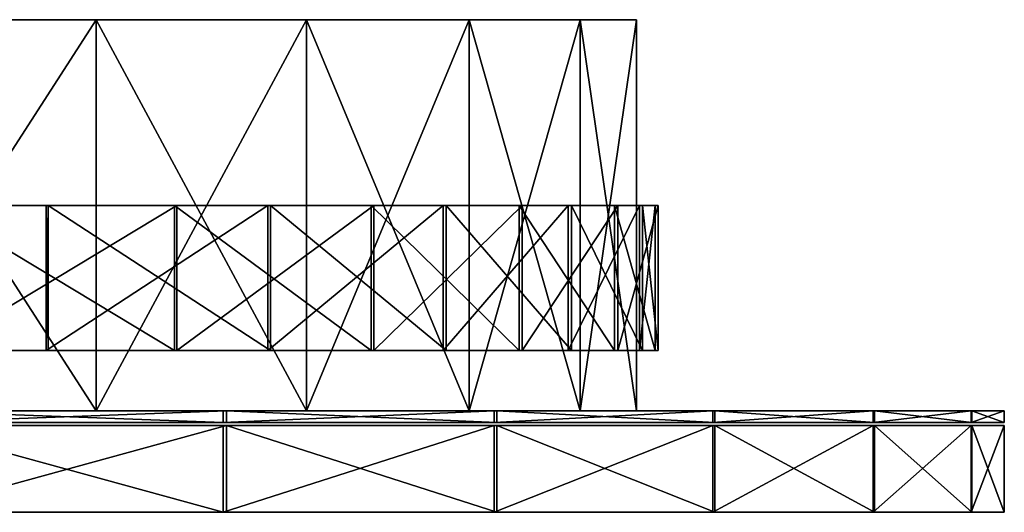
# Model space of a CAD drawing. Header units: millimetres. Extents: x 0 to 349, y 0 to 34.
# Tile 4 of 4: x 282 to 349, y 0 to 34. Entities that reach past the tile are written whole.
import ezdxf

# ---------------------------------------------------------------- set-up
doc = ezdxf.new("R2010")
doc.units = ezdxf.units.MM
doc.header["$LTSCALE"] = 25.4
doc.layers.get('0').update_dxf_attribs({"true_color": 0xff5454})

# ---------------------------------------------------------------- blocks, each defined once
blk = doc.blocks.new('RING-LED-L-WOOD-10282.STL')
at = {"color": 250, "true_color": 0x262626}
mesh = blk.add_polyface(dxfattribs=at)
corners = [(-23.563, -0.2, -149.006), (24.554, -0.2, -147.067), (0.574, -0.2, -149.978), (-47.23, -0.2, -144.174), (47.756, -0.2, -140.346), (-69.817, -0.2, -135.608), (69.58, -0.2, -129.99), (-90.736, -0.2, -123.53), (89.46, -0.2, -116.268), (-109.448, -0.2, -108.252), (106.882, -0.2, -99.535), (-125.466, -0.2, -90.171), (121.393, -0.2, -80.223), (-138.377, -0.2, -69.755), (132.619, -0.2, -58.834), (-147.845, -0.2, -47.532), (140.268, -0.2, -35.921), (-153.626, -0.2, -24.078), (144.143, -0.2, -12.078), (-155.57, -0.2), (144.143, -0.2, 12.078), (-153.626, -0.2, 24.078), (140.268, -0.2, 35.921), (-147.845, -0.2, 47.532), (132.619, -0.2, 58.834), (-138.377, -0.2, 69.755), (121.393, -0.2, 80.223), (-125.466, -0.2, 90.171), (106.882, -0.2, 99.535), (-109.448, -0.2, 108.252), (89.46, -0.2, 116.268), (-90.736, -0.2, 123.53), (69.58, -0.2, 129.99), (-69.817, -0.2, 135.608), (47.756, -0.2, 140.346), (-47.23, -0.2, 144.174), (24.554, -0.2, 147.067), (-23.563, -0.2, 149.006), (0.574, -0.2, 149.978)]
mesh.append_faces([[corners[k] for k in face] for face in [(0, 1, 2), (36, 37, 38)]], dxfattribs={"vtx0": -1, "color": 250})
mesh.append_faces([[corners[k] for k in face] for face in [(1, 3, 4), (4, 5, 6), (6, 7, 8), (8, 9, 10), (10, 11, 12), (12, 13, 14), (14, 15, 16), (16, 17, 18), (18, 19, 20), (20, 21, 22), (22, 23, 24), (24, 25, 26), (26, 27, 28), (28, 29, 30), (30, 31, 32), (32, 33, 34), (34, 35, 36)]], dxfattribs={"vtx0": -1, "vtx1": -1, "color": 250})
mesh.append_faces([[corners[k] for k in face] for face in [(1, 0, 3), (4, 3, 5), (6, 5, 7), (8, 7, 9), (10, 9, 11), (12, 11, 13), (14, 13, 15), (16, 15, 17), (18, 17, 19), (20, 19, 21), (22, 21, 23), (24, 23, 25), (26, 25, 27), (28, 27, 29), (30, 29, 31), (32, 31, 33), (34, 33, 35), (36, 35, 37)]], dxfattribs={"vtx0": -1, "vtx2": -1, "color": 250})
mesh = blk.add_polyface(dxfattribs=at)
corners = [(106.882, -0.2, -99.535), (89.46, -27.2, -116.268), (89.46, -0.2, -116.268), (106.882, -27.2, -99.535)]
mesh.append_faces([[corners[k] for k in face] for face in [(0, 1, 2), (1, 0, 3)]], dxfattribs={"vtx0": -1, "color": 250})
mesh = blk.add_polyface(dxfattribs=at)
corners = [(106.882, -27.2, 99.535), (89.46, -0.2, 116.268), (89.46, -27.2, 116.268), (106.882, -0.2, 99.535)]
mesh.append_faces([[corners[k] for k in face] for face in [(0, 1, 2), (1, 0, 3)]], dxfattribs={"vtx0": -1, "color": 250})
mesh = blk.add_polyface(dxfattribs=at)
corners = [(106.882, -0.2, -99.535), (121.393, -27.2, -80.223), (106.882, -27.2, -99.535), (121.393, -0.2, -80.223)]
mesh.append_faces([[corners[k] for k in face] for face in [(0, 1, 2), (1, 0, 3)]], dxfattribs={"vtx0": -1, "color": 250})
mesh = blk.add_polyface(dxfattribs=at)
corners = [(121.393, -0.2, 80.223), (106.882, -27.2, 99.535), (121.393, -27.2, 80.223), (106.882, -0.2, 99.535)]
mesh.append_faces([[corners[k] for k in face] for face in [(0, 1, 2), (1, 0, 3)]], dxfattribs={"vtx0": -1, "color": 250})
mesh = blk.add_polyface(dxfattribs=at)
corners = [(121.393, -0.2, -80.223), (132.619, -27.2, -58.834), (121.393, -27.2, -80.223), (132.619, -0.2, -58.834)]
mesh.append_faces([[corners[k] for k in face] for face in [(0, 1, 2), (1, 0, 3)]], dxfattribs={"vtx0": -1, "color": 250})
mesh = blk.add_polyface(dxfattribs=at)
corners = [(132.619, -0.2, 58.834), (121.393, -27.2, 80.223), (132.619, -27.2, 58.834), (121.393, -0.2, 80.223)]
mesh.append_faces([[corners[k] for k in face] for face in [(0, 1, 2), (1, 0, 3)]], dxfattribs={"vtx0": -1, "color": 250})
mesh = blk.add_polyface(dxfattribs=at)
corners = [(132.619, -0.2, -58.834), (140.268, -27.2, -35.921), (132.619, -27.2, -58.834), (140.268, -0.2, -35.921)]
mesh.append_faces([[corners[k] for k in face] for face in [(0, 1, 2), (1, 0, 3)]], dxfattribs={"vtx0": -1, "color": 250})
mesh = blk.add_polyface(dxfattribs=at)
corners = [(140.268, -0.2, 35.921), (132.619, -27.2, 58.834), (140.268, -27.2, 35.921), (132.619, -0.2, 58.834)]
mesh.append_faces([[corners[k] for k in face] for face in [(0, 1, 2), (1, 0, 3)]], dxfattribs={"vtx0": -1, "color": 250})
mesh = blk.add_polyface(dxfattribs=at)
corners = [(140.268, -0.2, -35.921), (144.143, -27.2, -12.078), (140.268, -27.2, -35.921), (144.143, -0.2, -12.078)]
mesh.append_faces([[corners[k] for k in face] for face in [(0, 1, 2), (1, 0, 3)]], dxfattribs={"vtx0": -1, "color": 250})
mesh = blk.add_polyface(dxfattribs=at)
corners = [(144.143, -0.2, 12.078), (140.268, -27.2, 35.921), (144.143, -27.2, 12.078), (140.268, -0.2, 35.921)]
mesh.append_faces([[corners[k] for k in face] for face in [(0, 1, 2), (1, 0, 3)]], dxfattribs={"vtx0": -1, "color": 250})
mesh = blk.add_polyface(dxfattribs=at)
corners = [(144.143, -0.2, -12.078), (144.143, -27.2, 12.078), (144.143, -27.2, -12.078), (144.143, -0.2, 12.078)]
mesh.append_faces([[corners[k] for k in face] for face in [(0, 1, 2), (1, 0, 3)]], dxfattribs={"vtx0": -1, "color": 250})
at = {"color": 7, "true_color": 0xffffff}
mesh = blk.add_polyface(dxfattribs=at)
corners = [(-34.146, -13.027, -148.475), (-10.086, -13.027, -150.929), (-10.093, -13.027, -151.149), (-34.105, -13.027, -148.26), (-57.465, -13.027, -141.999), (-57.39, -13.027, -141.793), (-79.452, -13.027, -131.886), (-79.345, -13.027, -131.695), (-99.544, -13.027, -118.395), (-99.408, -13.027, -118.223), (-117.226, -13.027, -101.871), (-117.064, -13.027, -101.724), (-132.047, -13.027, -82.738), (-131.863, -13.027, -82.618), (-143.625, -13.027, -61.486), (-143.424, -13.027, -61.397), (-151.664, -13.027, -38.659), (-151.452, -13.027, -38.603), (-155.959, -13.027, -14.842), (-155.741, -13.027, -14.821), (-156.4, -13.027, 9.355), (-156.181, -13.027, 9.342), (-152.76, -13.027, 33.264), (-152.974, -13.027, 33.313), (-145.568, -13.027, 56.335), (-145.771, -13.027, 56.417), (-134.786, -13.027, 77.963), (-134.974, -13.027, 78.077), (-120.693, -13.027, 97.594), (-120.86, -13.027, 97.736), (-103.648, -13.027, 114.726), (-103.791, -13.027, 114.892), (-84.089, -13.027, 128.919), (-84.203, -13.027, 129.106), (-62.516, -13.027, 139.81), (-62.599, -13.027, 140.013), (-39.482, -13.027, 147.12), (-39.531, -13.027, 147.333), (-15.577, -13.027, 150.661), (-15.591, -13.027, 150.88), (103.416, -13.027, -104.617), (118.892, -13.027, -86.032), (103.574, -13.027, -104.769), (118.711, -13.027, -85.907), (131.023, -13.027, -65.091), (130.825, -13.027, -64.997), (139.659, -13.027, -42.483), (139.449, -13.027, -42.421), (144.578, -13.027, -18.787), (144.36, -13.027, -18.759), (145.653, -13.027, 5.391), (145.434, -13.027, 5.383), (142.643, -13.027, 29.387), (142.858, -13.027, 29.43), (136.058, -13.027, 52.639), (136.263, -13.027, 52.715), (125.848, -13.027, 74.543), (126.039, -13.027, 74.651), (112.275, -13.027, 94.537), (112.446, -13.027, 94.674), (95.686, -13.027, 112.11), (95.832, -13.027, 112.272), (76.505, -13.027, 126.811), (76.625, -13.027, 126.995), (55.226, -13.027, 138.264), (55.314, -13.027, 138.465), (32.391, -13.027, 146.176), (32.446, -13.027, 146.389), (8.587, -13.027, 150.344), (8.608, -13.027, 150.563), (14.078, -13.027, -149.95), (14.05, -13.027, -149.733), (37.749, -13.027, -144.912), (37.687, -13.027, -144.701), (60.313, -13.027, -136.161), (60.218, -13.027, -135.964), (81.192, -13.027, -123.923), (81.067, -13.027, -123.743), (99.852, -13.027, -108.511), (99.699, -13.027, -108.354)]
mesh.append_faces([[corners[k] for k in face] for face in [(40, 41, 42), (78, 77, 79)]], dxfattribs={"vtx0": -1, "color": 7})
mesh.append_faces([[corners[k] for k in face] for face in [(0, 1, 2), (1, 0, 3), (3, 4, 5), (5, 6, 7), (7, 8, 9), (9, 10, 11), (11, 12, 13), (13, 14, 15), (15, 16, 17), (17, 18, 19), (19, 20, 21), (21, 20, 22), (22, 23, 24), (24, 25, 26), (26, 27, 28), (28, 29, 30), (30, 31, 32), (32, 33, 34), (34, 35, 36), (36, 37, 38), (41, 43, 44), (44, 45, 46), (46, 47, 48), (48, 49, 50), (50, 52, 53), (53, 54, 55), (55, 56, 57), (57, 58, 59), (59, 60, 61), (61, 62, 63), (63, 64, 65), (65, 66, 67), (67, 68, 69), (69, 38, 39), (70, 71, 72), (72, 73, 74), (74, 75, 76), (76, 77, 78)]], dxfattribs={"vtx0": -1, "vtx1": -1, "color": 7})
mesh.append_faces([[corners[k] for k in face] for face in [(3, 0, 4), (5, 4, 6), (7, 6, 8), (9, 8, 10), (11, 10, 12), (13, 12, 14), (15, 14, 16), (17, 16, 18), (19, 18, 20), (22, 20, 23), (24, 23, 25), (26, 25, 27), (28, 27, 29), (30, 29, 31), (32, 31, 33), (34, 33, 35), (36, 35, 37), (38, 37, 39), (41, 40, 43), (44, 43, 45), (46, 45, 47), (48, 47, 49), (50, 49, 51), (50, 51, 52), (53, 52, 54), (55, 54, 56), (57, 56, 58), (59, 58, 60), (61, 60, 62), (63, 62, 64), (65, 64, 66), (67, 66, 68), (69, 68, 38), (1, 70, 2), (70, 1, 71), (72, 71, 73), (74, 73, 75), (76, 75, 77)]], dxfattribs={"vtx0": -1, "vtx2": -1, "color": 7})
mesh = blk.add_polyface(dxfattribs=at)
corners = [(95.686, -13.027, 112.11), (112.275, -23.027, 94.537), (95.686, -23.027, 112.11), (112.275, -13.027, 94.537)]
mesh.append_faces([[corners[k] for k in face] for face in [(0, 1, 2), (1, 0, 3)]], dxfattribs={"vtx0": -1, "color": 7})
mesh = blk.add_polyface(dxfattribs=at)
corners = [(112.446, -13.027, 94.674), (95.832, -23.027, 112.272), (112.446, -23.027, 94.674), (95.832, -13.027, 112.272)]
mesh.append_faces([[corners[k] for k in face] for face in [(0, 1, 2), (1, 0, 3)]], dxfattribs={"vtx0": -1, "color": 7})
mesh = blk.add_polyface(dxfattribs=at)
corners = [(118.711, -13.027, -85.907), (103.416, -23.027, -104.617), (118.711, -23.027, -85.907), (103.416, -13.027, -104.617)]
mesh.append_faces([[corners[k] for k in face] for face in [(0, 1, 2), (1, 0, 3)]], dxfattribs={"vtx0": -1, "color": 7})
mesh = blk.add_polyface(dxfattribs=at)
corners = [(103.574, -13.027, -104.769), (103.416, -23.027, -104.617), (103.416, -13.027, -104.617), (103.574, -23.027, -104.769)]
mesh.append_faces([[corners[k] for k in face] for face in [(0, 1, 2), (1, 0, 3)]], dxfattribs={"vtx0": -1, "color": 7})
mesh = blk.add_polyface(dxfattribs=at)
corners = [(103.574, -13.027, -104.769), (118.892, -23.027, -86.032), (103.574, -23.027, -104.769), (118.892, -13.027, -86.032)]
mesh.append_faces([[corners[k] for k in face] for face in [(0, 1, 2), (1, 0, 3)]], dxfattribs={"vtx0": -1, "color": 7})
mesh = blk.add_polyface(dxfattribs=at)
corners = [(112.275, -13.027, 94.537), (125.848, -23.027, 74.543), (112.275, -23.027, 94.537), (125.848, -13.027, 74.543)]
mesh.append_faces([[corners[k] for k in face] for face in [(0, 1, 2), (1, 0, 3)]], dxfattribs={"vtx0": -1, "color": 7})
mesh = blk.add_polyface(dxfattribs=at)
corners = [(126.039, -13.027, 74.651), (112.446, -23.027, 94.674), (126.039, -23.027, 74.651), (112.446, -13.027, 94.674)]
mesh.append_faces([[corners[k] for k in face] for face in [(0, 1, 2), (1, 0, 3)]], dxfattribs={"vtx0": -1, "color": 7})
mesh = blk.add_polyface(dxfattribs=at)
corners = [(130.825, -13.027, -64.997), (118.711, -23.027, -85.907), (130.825, -23.027, -64.997), (118.711, -13.027, -85.907)]
mesh.append_faces([[corners[k] for k in face] for face in [(0, 1, 2), (1, 0, 3)]], dxfattribs={"vtx0": -1, "color": 7})
mesh = blk.add_polyface(dxfattribs=at)
corners = [(118.892, -13.027, -86.032), (131.023, -23.027, -65.091), (118.892, -23.027, -86.032), (131.023, -13.027, -65.091)]
mesh.append_faces([[corners[k] for k in face] for face in [(0, 1, 2), (1, 0, 3)]], dxfattribs={"vtx0": -1, "color": 7})
mesh = blk.add_polyface(dxfattribs=at)
corners = [(125.848, -13.027, 74.543), (136.058, -23.027, 52.639), (125.848, -23.027, 74.543), (136.058, -13.027, 52.639)]
mesh.append_faces([[corners[k] for k in face] for face in [(0, 1, 2), (1, 0, 3)]], dxfattribs={"vtx0": -1, "color": 7})
mesh = blk.add_polyface(dxfattribs=at)
corners = [(136.263, -13.027, 52.715), (126.039, -23.027, 74.651), (136.263, -23.027, 52.715), (126.039, -13.027, 74.651)]
mesh.append_faces([[corners[k] for k in face] for face in [(0, 1, 2), (1, 0, 3)]], dxfattribs={"vtx0": -1, "color": 7})
mesh = blk.add_polyface(dxfattribs=at)
corners = [(139.449, -13.027, -42.421), (130.825, -23.027, -64.997), (139.449, -23.027, -42.421), (130.825, -13.027, -64.997)]
mesh.append_faces([[corners[k] for k in face] for face in [(0, 1, 2), (1, 0, 3)]], dxfattribs={"vtx0": -1, "color": 7})
mesh = blk.add_polyface(dxfattribs=at)
corners = [(131.023, -13.027, -65.091), (139.659, -23.027, -42.483), (131.023, -23.027, -65.091), (139.659, -13.027, -42.483)]
mesh.append_faces([[corners[k] for k in face] for face in [(0, 1, 2), (1, 0, 3)]], dxfattribs={"vtx0": -1, "color": 7})
mesh = blk.add_polyface(dxfattribs=at)
corners = [(136.058, -13.027, 52.639), (142.643, -23.027, 29.387), (136.058, -23.027, 52.639), (142.643, -13.027, 29.387)]
mesh.append_faces([[corners[k] for k in face] for face in [(0, 1, 2), (1, 0, 3)]], dxfattribs={"vtx0": -1, "color": 7})
mesh = blk.add_polyface(dxfattribs=at)
corners = [(142.858, -13.027, 29.43), (136.263, -23.027, 52.715), (142.858, -23.027, 29.43), (136.263, -13.027, 52.715)]
mesh.append_faces([[corners[k] for k in face] for face in [(0, 1, 2), (1, 0, 3)]], dxfattribs={"vtx0": -1, "color": 7})
mesh = blk.add_polyface(dxfattribs=at)
corners = [(144.36, -13.027, -18.759), (139.449, -23.027, -42.421), (144.36, -23.027, -18.759), (139.449, -13.027, -42.421)]
mesh.append_faces([[corners[k] for k in face] for face in [(0, 1, 2), (1, 0, 3)]], dxfattribs={"vtx0": -1, "color": 7})
mesh = blk.add_polyface(dxfattribs=at)
corners = [(139.659, -13.027, -42.483), (144.578, -23.027, -18.787), (139.659, -23.027, -42.483), (144.578, -13.027, -18.787)]
mesh.append_faces([[corners[k] for k in face] for face in [(0, 1, 2), (1, 0, 3)]], dxfattribs={"vtx0": -1, "color": 7})
mesh = blk.add_polyface(dxfattribs=at)
corners = [(142.643, -13.027, 29.387), (145.434, -23.027, 5.383), (142.643, -23.027, 29.387), (145.434, -13.027, 5.383)]
mesh.append_faces([[corners[k] for k in face] for face in [(0, 1, 2), (1, 0, 3)]], dxfattribs={"vtx0": -1, "color": 7})
mesh = blk.add_polyface(dxfattribs=at)
corners = [(145.653, -13.027, 5.391), (142.858, -23.027, 29.43), (145.653, -23.027, 5.391), (142.858, -13.027, 29.43)]
mesh.append_faces([[corners[k] for k in face] for face in [(0, 1, 2), (1, 0, 3)]], dxfattribs={"vtx0": -1, "color": 7})
mesh = blk.add_polyface(dxfattribs=at)
corners = [(145.434, -13.027, 5.383), (144.36, -23.027, -18.759), (145.434, -23.027, 5.383), (144.36, -13.027, -18.759)]
mesh.append_faces([[corners[k] for k in face] for face in [(0, 1, 2), (1, 0, 3)]], dxfattribs={"vtx0": -1, "color": 7})
mesh = blk.add_polyface(dxfattribs=at)
corners = [(144.578, -13.027, -18.787), (145.653, -23.027, 5.391), (144.578, -23.027, -18.787), (145.653, -13.027, 5.391)]
mesh.append_faces([[corners[k] for k in face] for face in [(0, 1, 2), (1, 0, 3)]], dxfattribs={"vtx0": -1, "color": 7})
mesh = blk.add_polyface(dxfattribs=at)
corners = [(14.078, -23.027, -149.95), (-10.086, -23.027, -150.929), (-10.093, -23.027, -151.149), (14.05, -23.027, -149.733), (37.749, -23.027, -144.912), (37.687, -23.027, -144.701), (60.313, -23.027, -136.161), (60.218, -23.027, -135.964), (81.192, -23.027, -123.923), (81.067, -23.027, -123.743), (99.852, -23.027, -108.511), (99.699, -23.027, -108.354), (118.892, -23.027, -86.032), (103.416, -23.027, -104.617), (103.574, -23.027, -104.769), (118.711, -23.027, -85.907), (131.023, -23.027, -65.091), (130.825, -23.027, -64.997), (139.659, -23.027, -42.483), (139.449, -23.027, -42.421), (144.578, -23.027, -18.787), (144.36, -23.027, -18.759), (145.653, -23.027, 5.391), (145.434, -23.027, 5.383), (142.643, -23.027, 29.387), (142.858, -23.027, 29.43), (136.058, -23.027, 52.639), (136.263, -23.027, 52.715), (125.848, -23.027, 74.543), (126.039, -23.027, 74.651), (112.275, -23.027, 94.537), (112.446, -23.027, 94.674), (95.686, -23.027, 112.11), (95.832, -23.027, 112.272), (76.505, -23.027, 126.811), (76.625, -23.027, 126.995), (55.226, -23.027, 138.264), (55.314, -23.027, 138.465), (32.391, -23.027, 146.176), (32.446, -23.027, 146.389), (8.587, -23.027, 150.344), (8.608, -23.027, 150.563), (-15.577, -23.027, 150.661), (-15.591, -23.027, 150.88), (-34.146, -23.027, -148.475), (-34.105, -23.027, -148.26), (-57.465, -23.027, -141.999), (-57.39, -23.027, -141.793), (-79.452, -23.027, -131.886), (-79.345, -23.027, -131.695), (-99.544, -23.027, -118.395), (-99.408, -23.027, -118.223), (-117.226, -23.027, -101.871), (-117.064, -23.027, -101.724), (-132.047, -23.027, -82.738), (-131.863, -23.027, -82.618), (-143.625, -23.027, -61.486), (-143.424, -23.027, -61.397), (-151.664, -23.027, -38.659), (-151.452, -23.027, -38.603), (-155.959, -23.027, -14.842), (-155.741, -23.027, -14.821), (-156.4, -23.027, 9.355), (-156.181, -23.027, 9.342), (-152.76, -23.027, 33.264), (-152.974, -23.027, 33.313), (-145.568, -23.027, 56.335), (-145.771, -23.027, 56.417), (-134.786, -23.027, 77.963), (-134.974, -23.027, 78.077), (-120.693, -23.027, 97.594), (-120.86, -23.027, 97.736), (-103.648, -23.027, 114.726), (-103.791, -23.027, 114.892), (-84.089, -23.027, 128.919), (-84.203, -23.027, 129.106), (-62.516, -23.027, 139.81), (-62.599, -23.027, 140.013), (-39.482, -23.027, 147.12), (-39.531, -23.027, 147.333)]
mesh.append_faces([[corners[k] for k in face] for face in [(9, 10, 11), (12, 13, 14)]], dxfattribs={"vtx0": -1, "color": 7})
mesh.append_faces([[corners[k] for k in face] for face in [(0, 1, 2), (1, 0, 3), (3, 4, 5), (5, 6, 7), (7, 8, 9), (13, 12, 15), (15, 16, 17), (17, 18, 19), (19, 20, 21), (21, 22, 23), (23, 22, 24), (24, 25, 26), (26, 27, 28), (28, 29, 30), (30, 31, 32), (32, 33, 34), (34, 35, 36), (36, 37, 38), (38, 39, 40), (40, 41, 42), (44, 45, 46), (46, 47, 48), (48, 49, 50), (50, 51, 52), (52, 53, 54), (54, 55, 56), (56, 57, 58), (58, 59, 60), (60, 61, 62), (62, 64, 65), (65, 66, 67), (67, 68, 69), (69, 70, 71), (71, 72, 73), (73, 74, 75), (75, 76, 77), (77, 78, 79), (79, 42, 43)]], dxfattribs={"vtx0": -1, "vtx1": -1, "color": 7})
mesh.append_faces([[corners[k] for k in face] for face in [(3, 0, 4), (5, 4, 6), (7, 6, 8), (9, 8, 10), (15, 12, 16), (17, 16, 18), (19, 18, 20), (21, 20, 22), (24, 22, 25), (26, 25, 27), (28, 27, 29), (30, 29, 31), (32, 31, 33), (34, 33, 35), (36, 35, 37), (38, 37, 39), (40, 39, 41), (42, 41, 43), (1, 44, 2), (44, 1, 45), (46, 45, 47), (48, 47, 49), (50, 49, 51), (52, 51, 53), (54, 53, 55), (56, 55, 57), (58, 57, 59), (60, 59, 61), (62, 61, 63), (62, 63, 64), (65, 64, 66), (67, 66, 68), (69, 68, 70), (71, 70, 72), (73, 72, 74), (75, 74, 76), (77, 76, 78), (79, 78, 42)]], dxfattribs={"vtx0": -1, "vtx2": -1, "color": 7})
at = {"color": 250, "true_color": 0x262626}
mesh = blk.add_polyface(dxfattribs=at)
corners = [(-40.321, -27.2, -171.495), (15.779, -27.2, -173.705), (-12.36, -27.2, -174.864), (43.368, -27.2, -168.047), (-67.38, -27.2, -163.683), (69.692, -27.2, -158.037), (-92.835, -27.2, -151.632), (94.07, -27.2, -143.933), (-116.027, -27.2, -135.655), (115.869, -27.2, -126.102), (-136.356, -27.2, -116.163), (134.526, -27.2, -105.005), (-153.295, -27.2, -93.663), (149.557, -27.2, -81.188), (-166.405, -27.2, -68.738), (160.573, -27.2, -55.269), (-175.347, -27.2, -42.032), (167.289, -27.2, -27.918), (-179.89, -27.2, -14.237), (169.53, -27.2, 0.156), (-179.915, -27.2, 13.926), (167.239, -27.2, 28.226), (-175.422, -27.2, 41.729), (160.474, -27.2, 55.565), (-166.527, -27.2, 68.45), (149.412, -27.2, 81.465), (-160.497, -27.2, 81.188), (-153.462, -27.2, 93.399), (134.339, -27.2, 105.255), (-136.563, -27.2, 115.93), (115.644, -27.2, 126.319), (-116.269, -27.2, 135.457), (93.813, -27.2, 144.111), (-93.105, -27.2, 151.476), (69.41, -27.2, 158.171), (-67.672, -27.2, 163.572), (43.068, -27.2, 168.134), (-40.627, -27.2, 171.432), (15.469, -27.2, 173.743), (-12.673, -27.2, 174.852)]
mesh.append_faces([[corners[k] for k in face] for face in [(0, 1, 2), (38, 37, 39)]], dxfattribs={"vtx0": -1, "color": 250})
mesh.append_faces([[corners[k] for k in face] for face in [(1, 0, 3), (3, 4, 5), (5, 6, 7), (7, 8, 9), (9, 10, 11), (11, 12, 13), (13, 14, 15), (15, 16, 17), (17, 18, 19), (19, 20, 21), (21, 22, 23), (23, 24, 25), (25, 27, 28), (28, 29, 30), (30, 31, 32), (32, 33, 34), (34, 35, 36), (36, 37, 38)]], dxfattribs={"vtx0": -1, "vtx1": -1, "color": 250})
mesh.append_faces([[corners[k] for k in face] for face in [(3, 0, 4), (5, 4, 6), (7, 6, 8), (9, 8, 10), (11, 10, 12), (13, 12, 14), (15, 14, 16), (17, 16, 18), (19, 18, 20), (21, 20, 22), (23, 22, 24), (25, 24, 26), (25, 26, 27), (28, 27, 29), (30, 29, 31), (32, 31, 33), (34, 33, 35), (36, 35, 37)]], dxfattribs={"vtx0": -1, "vtx2": -1, "color": 250})
mesh = blk.add_polyface(dxfattribs=at)
corners = [(24.554, -27.2, -147.067), (-23.563, -27.2, -149.006), (0.574, -27.2, -149.978), (-47.23, -27.2, -144.174), (47.756, -27.2, -140.346), (-69.817, -27.2, -135.608), (69.58, -27.2, -129.99), (-90.736, -27.2, -123.53), (89.46, -27.2, -116.268), (-109.448, -27.2, -108.252), (106.882, -27.2, -99.535), (-125.466, -27.2, -90.171), (121.393, -27.2, -80.223), (-138.377, -27.2, -69.755), (132.619, -27.2, -58.834), (-147.845, -27.2, -47.532), (140.268, -27.2, -35.921), (-153.626, -27.2, -24.078), (144.143, -27.2, -12.078), (-155.57, -27.2), (144.143, -27.2, 12.078), (-153.626, -27.2, 24.078), (140.268, -27.2, 35.921), (-147.845, -27.2, 47.532), (132.619, -27.2, 58.834), (-138.377, -27.2, 69.755), (121.393, -27.2, 80.223), (-125.466, -27.2, 90.171), (106.882, -27.2, 99.535), (-109.448, -27.2, 108.252), (89.46, -27.2, 116.268), (-90.736, -27.2, 123.53), (69.58, -27.2, 129.99), (-69.817, -27.2, 135.608), (47.756, -27.2, 140.346), (-47.23, -27.2, 144.174), (24.554, -27.2, 147.067), (-23.563, -27.2, 149.006), (0.574, -27.2, 149.978)]
mesh.append_faces([[corners[k] for k in face] for face in [(0, 1, 2), (37, 36, 38)]], dxfattribs={"vtx0": -1, "color": 250})
mesh.append_faces([[corners[k] for k in face] for face in [(1, 0, 3), (3, 4, 5), (5, 6, 7), (7, 8, 9), (9, 10, 11), (11, 12, 13), (13, 14, 15), (15, 16, 17), (17, 18, 19), (19, 20, 21), (21, 22, 23), (23, 24, 25), (25, 26, 27), (27, 28, 29), (29, 30, 31), (31, 32, 33), (33, 34, 35), (35, 36, 37)]], dxfattribs={"vtx0": -1, "vtx1": -1, "color": 250})
mesh.append_faces([[corners[k] for k in face] for face in [(3, 0, 4), (5, 4, 6), (7, 6, 8), (9, 8, 10), (11, 10, 12), (13, 12, 14), (15, 14, 16), (17, 16, 18), (19, 18, 20), (21, 20, 22), (23, 22, 24), (25, 24, 26), (27, 26, 28), (29, 28, 30), (31, 30, 32), (33, 32, 34), (35, 34, 36)]], dxfattribs={"vtx0": -1, "vtx2": -1, "color": 250})
mesh = blk.add_polyface(dxfattribs=at)
corners = [(115.644, -28, 126.319), (93.813, -27.2, 144.111), (93.813, -28, 144.111), (115.644, -27.2, 126.319)]
mesh.append_faces([[corners[k] for k in face] for face in [(0, 1, 2), (1, 0, 3)]], dxfattribs={"vtx0": -1, "color": 250})
mesh = blk.add_polyface(dxfattribs=at)
corners = [(115.869, -27.2, -126.102), (94.07, -28, -143.933), (94.07, -27.2, -143.933), (115.869, -28, -126.102)]
mesh.append_faces([[corners[k] for k in face] for face in [(0, 1, 2), (1, 0, 3)]], dxfattribs={"vtx0": -1, "color": 250})
mesh = blk.add_polyface(dxfattribs=at)
corners = [(134.339, -27.2, 105.255), (115.644, -28, 126.319), (134.339, -28, 105.255), (115.644, -27.2, 126.319)]
mesh.append_faces([[corners[k] for k in face] for face in [(0, 1, 2), (1, 0, 3)]], dxfattribs={"vtx0": -1, "color": 250})
mesh = blk.add_polyface(dxfattribs=at)
corners = [(115.869, -27.2, -126.102), (134.526, -28, -105.005), (115.869, -28, -126.102), (134.526, -27.2, -105.005)]
mesh.append_faces([[corners[k] for k in face] for face in [(0, 1, 2), (1, 0, 3)]], dxfattribs={"vtx0": -1, "color": 250})
mesh = blk.add_polyface(dxfattribs=at)
corners = [(149.412, -27.2, 81.465), (134.339, -28, 105.255), (149.412, -28, 81.465), (134.339, -27.2, 105.255)]
mesh.append_faces([[corners[k] for k in face] for face in [(0, 1, 2), (1, 0, 3)]], dxfattribs={"vtx0": -1, "color": 250})
mesh = blk.add_polyface(dxfattribs=at)
corners = [(134.526, -27.2, -105.005), (149.557, -28, -81.188), (134.526, -28, -105.005), (149.557, -27.2, -81.188)]
mesh.append_faces([[corners[k] for k in face] for face in [(0, 1, 2), (1, 0, 3)]], dxfattribs={"vtx0": -1, "color": 250})
mesh = blk.add_polyface(dxfattribs=at)
corners = [(160.474, -27.2, 55.565), (149.412, -28, 81.465), (160.474, -28, 55.565), (149.412, -27.2, 81.465)]
mesh.append_faces([[corners[k] for k in face] for face in [(0, 1, 2), (1, 0, 3)]], dxfattribs={"vtx0": -1, "color": 250})
mesh = blk.add_polyface(dxfattribs=at)
corners = [(149.557, -27.2, -81.188), (160.573, -28, -55.269), (149.557, -28, -81.188), (160.573, -27.2, -55.269)]
mesh.append_faces([[corners[k] for k in face] for face in [(0, 1, 2), (1, 0, 3)]], dxfattribs={"vtx0": -1, "color": 250})
mesh = blk.add_polyface(dxfattribs=at)
corners = [(167.239, -27.2, 28.226), (160.474, -28, 55.565), (167.239, -28, 28.226), (160.474, -27.2, 55.565)]
mesh.append_faces([[corners[k] for k in face] for face in [(0, 1, 2), (1, 0, 3)]], dxfattribs={"vtx0": -1, "color": 250})
mesh = blk.add_polyface(dxfattribs=at)
corners = [(160.573, -27.2, -55.269), (167.289, -28, -27.918), (160.573, -28, -55.269), (167.289, -27.2, -27.918)]
mesh.append_faces([[corners[k] for k in face] for face in [(0, 1, 2), (1, 0, 3)]], dxfattribs={"vtx0": -1, "color": 250})
mesh = blk.add_polyface(dxfattribs=at)
corners = [(169.53, -27.2, 0.156), (167.239, -28, 28.226), (169.53, -28, 0.156), (167.239, -27.2, 28.226)]
mesh.append_faces([[corners[k] for k in face] for face in [(0, 1, 2), (1, 0, 3)]], dxfattribs={"vtx0": -1, "color": 250})
mesh = blk.add_polyface(dxfattribs=at)
corners = [(167.289, -27.2, -27.918), (169.53, -28, 0.156), (167.289, -28, -27.918), (169.53, -27.2, 0.156)]
mesh.append_faces([[corners[k] for k in face] for face in [(0, 1, 2), (1, 0, 3)]], dxfattribs={"vtx0": -1, "color": 250})
mesh = blk.add_polyface(dxfattribs=at)
corners = [(15.779, -28, -173.705), (-40.321, -28, -171.495), (-12.36, -28, -174.864), (43.368, -28, -168.047), (-67.38, -28, -163.683), (69.692, -28, -158.037), (-92.835, -28, -151.632), (94.07, -28, -143.933), (-116.027, -28, -135.655), (115.869, -28, -126.102), (-136.356, -28, -116.163), (134.526, -28, -105.005), (-153.295, -28, -93.663), (149.557, -28, -81.188), (-166.405, -28, -68.738), (160.573, -28, -55.269), (-175.347, -28, -42.032), (167.289, -28, -27.918), (-179.89, -28, -14.237), (169.53, -28, 0.156), (-179.915, -28, 13.926), (167.239, -28, 28.226), (-175.422, -28, 41.729), (160.474, -28, 55.565), (-166.527, -28, 68.45), (149.412, -28, 81.465), (-160.497, -28, 81.188), (-153.462, -28, 93.399), (134.339, -28, 105.255), (-136.563, -28, 115.93), (115.644, -28, 126.319), (-116.269, -28, 135.457), (93.813, -28, 144.111), (-93.105, -28, 151.476), (69.41, -28, 158.171), (-67.672, -28, 163.572), (43.068, -28, 168.134), (-40.627, -28, 171.432), (15.469, -28, 173.743), (-12.673, -28, 174.852)]
mesh.append_faces([[corners[k] for k in face] for face in [(0, 1, 2), (37, 38, 39)]], dxfattribs={"vtx0": -1, "color": 250})
mesh.append_faces([[corners[k] for k in face] for face in [(1, 3, 4), (4, 5, 6), (6, 7, 8), (8, 9, 10), (10, 11, 12), (12, 13, 14), (14, 15, 16), (16, 17, 18), (18, 19, 20), (20, 21, 22), (22, 23, 24), (24, 25, 26), (26, 25, 27), (27, 28, 29), (29, 30, 31), (31, 32, 33), (33, 34, 35), (35, 36, 37)]], dxfattribs={"vtx0": -1, "vtx1": -1, "color": 250})
mesh.append_faces([[corners[k] for k in face] for face in [(1, 0, 3), (4, 3, 5), (6, 5, 7), (8, 7, 9), (10, 9, 11), (12, 11, 13), (14, 13, 15), (16, 15, 17), (18, 17, 19), (20, 19, 21), (22, 21, 23), (24, 23, 25), (27, 25, 28), (29, 28, 30), (31, 30, 32), (33, 32, 34), (35, 34, 36), (37, 36, 38)]], dxfattribs={"vtx0": -1, "vtx2": -1, "color": 250})
at = {"color": 0}
mesh = blk.add_polyface(dxfattribs=at)
corners = [(-40.321, -28.2, -171.495), (15.779, -28.2, -173.705), (-12.36, -28.2, -174.864), (43.368, -28.2, -168.047), (-67.38, -28.2, -163.683), (69.692, -28.2, -158.037), (-92.835, -28.2, -151.632), (94.07, -28.2, -143.933), (-116.027, -28.2, -135.655), (115.869, -28.2, -126.102), (-136.356, -28.2, -116.163), (134.526, -28.2, -105.005), (-153.295, -28.2, -93.663), (149.557, -28.2, -81.188), (-166.405, -28.2, -68.738), (160.573, -28.2, -55.269), (-175.347, -28.2, -42.032), (167.289, -28.2, -27.918), (-179.89, -28.2, -14.237), (169.53, -28.2, 0.156), (-179.915, -28.2, 13.926), (167.239, -28.2, 28.226), (-175.422, -28.2, 41.729), (160.474, -28.2, 55.565), (-166.527, -28.2, 68.45), (149.412, -28.2, 81.465), (-160.497, -28.2, 81.188), (-153.462, -28.2, 93.399), (134.339, -28.2, 105.255), (-136.563, -28.2, 115.93), (115.644, -28.2, 126.319), (-116.269, -28.2, 135.457), (93.813, -28.2, 144.111), (-93.105, -28.2, 151.476), (69.41, -28.2, 158.171), (-67.672, -28.2, 163.572), (43.068, -28.2, 168.134), (-40.627, -28.2, 171.432), (15.469, -28.2, 173.743), (-12.673, -28.2, 174.852)]
mesh.append_faces([[corners[k] for k in face] for face in [(0, 1, 2), (38, 37, 39)]], dxfattribs={"vtx0": -1, "color": 0})
mesh.append_faces([[corners[k] for k in face] for face in [(1, 0, 3), (3, 4, 5), (5, 6, 7), (7, 8, 9), (9, 10, 11), (11, 12, 13), (13, 14, 15), (15, 16, 17), (17, 18, 19), (19, 20, 21), (21, 22, 23), (23, 24, 25), (25, 27, 28), (28, 29, 30), (30, 31, 32), (32, 33, 34), (34, 35, 36), (36, 37, 38)]], dxfattribs={"vtx0": -1, "vtx1": -1, "color": 0})
mesh.append_faces([[corners[k] for k in face] for face in [(3, 0, 4), (5, 4, 6), (7, 6, 8), (9, 8, 10), (11, 10, 12), (13, 12, 14), (15, 14, 16), (17, 16, 18), (19, 18, 20), (21, 20, 22), (23, 22, 24), (25, 24, 26), (25, 26, 27), (28, 27, 29), (30, 29, 31), (32, 31, 33), (34, 33, 35), (36, 35, 37)]], dxfattribs={"vtx0": -1, "vtx2": -1, "color": 0})
at = {"color": 29, "true_color": 0x40301e}
mesh = blk.add_polyface(dxfattribs=at)
corners = [(115.644, -34.2, 126.319), (93.813, -28.2, 144.111), (93.813, -34.2, 144.111), (115.644, -28.2, 126.319)]
mesh.append_faces([[corners[k] for k in face] for face in [(0, 1, 2), (1, 0, 3)]], dxfattribs={"vtx0": -1, "color": 29})
mesh = blk.add_polyface(dxfattribs=at)
corners = [(115.869, -28.2, -126.102), (94.07, -34.2, -143.933), (94.07, -28.2, -143.933), (115.869, -34.2, -126.102)]
mesh.append_faces([[corners[k] for k in face] for face in [(0, 1, 2), (1, 0, 3)]], dxfattribs={"vtx0": -1, "color": 29})
mesh = blk.add_polyface(dxfattribs=at)
corners = [(134.339, -28.2, 105.255), (115.644, -34.2, 126.319), (134.339, -34.2, 105.255), (115.644, -28.2, 126.319)]
mesh.append_faces([[corners[k] for k in face] for face in [(0, 1, 2), (1, 0, 3)]], dxfattribs={"vtx0": -1, "color": 29})
mesh = blk.add_polyface(dxfattribs=at)
corners = [(115.869, -28.2, -126.102), (134.526, -34.2, -105.005), (115.869, -34.2, -126.102), (134.526, -28.2, -105.005)]
mesh.append_faces([[corners[k] for k in face] for face in [(0, 1, 2), (1, 0, 3)]], dxfattribs={"vtx0": -1, "color": 29})
mesh = blk.add_polyface(dxfattribs=at)
corners = [(149.412, -28.2, 81.465), (134.339, -34.2, 105.255), (149.412, -34.2, 81.465), (134.339, -28.2, 105.255)]
mesh.append_faces([[corners[k] for k in face] for face in [(0, 1, 2), (1, 0, 3)]], dxfattribs={"vtx0": -1, "color": 29})
mesh = blk.add_polyface(dxfattribs=at)
corners = [(134.526, -28.2, -105.005), (149.557, -34.2, -81.188), (134.526, -34.2, -105.005), (149.557, -28.2, -81.188)]
mesh.append_faces([[corners[k] for k in face] for face in [(0, 1, 2), (1, 0, 3)]], dxfattribs={"vtx0": -1, "color": 29})
mesh = blk.add_polyface(dxfattribs=at)
corners = [(160.474, -28.2, 55.565), (149.412, -34.2, 81.465), (160.474, -34.2, 55.565), (149.412, -28.2, 81.465)]
mesh.append_faces([[corners[k] for k in face] for face in [(0, 1, 2), (1, 0, 3)]], dxfattribs={"vtx0": -1, "color": 29})
mesh = blk.add_polyface(dxfattribs=at)
corners = [(149.557, -28.2, -81.188), (160.573, -34.2, -55.269), (149.557, -34.2, -81.188), (160.573, -28.2, -55.269)]
mesh.append_faces([[corners[k] for k in face] for face in [(0, 1, 2), (1, 0, 3)]], dxfattribs={"vtx0": -1, "color": 29})
mesh = blk.add_polyface(dxfattribs=at)
corners = [(167.239, -28.2, 28.226), (160.474, -34.2, 55.565), (167.239, -34.2, 28.226), (160.474, -28.2, 55.565)]
mesh.append_faces([[corners[k] for k in face] for face in [(0, 1, 2), (1, 0, 3)]], dxfattribs={"vtx0": -1, "color": 29})
mesh = blk.add_polyface(dxfattribs=at)
corners = [(160.573, -28.2, -55.269), (167.289, -34.2, -27.918), (160.573, -34.2, -55.269), (167.289, -28.2, -27.918)]
mesh.append_faces([[corners[k] for k in face] for face in [(0, 1, 2), (1, 0, 3)]], dxfattribs={"vtx0": -1, "color": 29})
mesh = blk.add_polyface(dxfattribs=at)
corners = [(169.53, -28.2, 0.156), (167.239, -34.2, 28.226), (169.53, -34.2, 0.156), (167.239, -28.2, 28.226)]
mesh.append_faces([[corners[k] for k in face] for face in [(0, 1, 2), (1, 0, 3)]], dxfattribs={"vtx0": -1, "color": 29})
mesh = blk.add_polyface(dxfattribs=at)
corners = [(167.289, -28.2, -27.918), (169.53, -34.2, 0.156), (167.289, -34.2, -27.918), (169.53, -28.2, 0.156)]
mesh.append_faces([[corners[k] for k in face] for face in [(0, 1, 2), (1, 0, 3)]], dxfattribs={"vtx0": -1, "color": 29})
at = {"color": 253, "true_color": 0xc1b094}
mesh = blk.add_polyface(dxfattribs=at)
corners = [(15.779, -34.2, -173.705), (-40.321, -34.2, -171.495), (-12.36, -34.2, -174.864), (43.368, -34.2, -168.047), (-67.38, -34.2, -163.683), (69.692, -34.2, -158.037), (-92.835, -34.2, -151.632), (94.07, -34.2, -143.933), (-116.027, -34.2, -135.655), (115.869, -34.2, -126.102), (-136.356, -34.2, -116.163), (134.526, -34.2, -105.005), (-153.295, -34.2, -93.663), (149.557, -34.2, -81.188), (-166.405, -34.2, -68.738), (160.573, -34.2, -55.269), (-175.347, -34.2, -42.032), (167.289, -34.2, -27.918), (-179.89, -34.2, -14.237), (169.53, -34.2, 0.156), (-179.915, -34.2, 13.926), (167.239, -34.2, 28.226), (-175.422, -34.2, 41.729), (160.474, -34.2, 55.565), (-166.527, -34.2, 68.45), (149.412, -34.2, 81.465), (-160.497, -34.2, 81.188), (-153.462, -34.2, 93.399), (134.339, -34.2, 105.255), (-136.563, -34.2, 115.93), (115.644, -34.2, 126.319), (-116.269, -34.2, 135.457), (93.813, -34.2, 144.111), (-93.105, -34.2, 151.476), (69.41, -34.2, 158.171), (-67.672, -34.2, 163.572), (43.068, -34.2, 168.134), (-40.627, -34.2, 171.432), (15.469, -34.2, 173.743), (-12.673, -34.2, 174.852)]
mesh.append_faces([[corners[k] for k in face] for face in [(0, 1, 2), (37, 38, 39)]], dxfattribs={"vtx0": -1, "color": 253})
mesh.append_faces([[corners[k] for k in face] for face in [(1, 3, 4), (4, 5, 6), (6, 7, 8), (8, 9, 10), (10, 11, 12), (12, 13, 14), (14, 15, 16), (16, 17, 18), (18, 19, 20), (20, 21, 22), (22, 23, 24), (24, 25, 26), (26, 25, 27), (27, 28, 29), (29, 30, 31), (31, 32, 33), (33, 34, 35), (35, 36, 37)]], dxfattribs={"vtx0": -1, "vtx1": -1, "color": 253})
mesh.append_faces([[corners[k] for k in face] for face in [(1, 0, 3), (4, 3, 5), (6, 5, 7), (8, 7, 9), (10, 9, 11), (12, 11, 13), (14, 13, 15), (16, 15, 17), (18, 17, 19), (20, 19, 21), (22, 21, 23), (24, 23, 25), (27, 25, 28), (29, 28, 30), (31, 30, 32), (33, 32, 34), (35, 34, 36), (37, 36, 38)]], dxfattribs={"vtx0": -1, "vtx2": -1, "color": 253})

msp = doc.modelspace()

# ---------------------------------------------------------------- block references
at = {"color": 0}
msp.add_blockref('RING-LED-L-WOOD-10282.STL', (179.915, 34.2, 174.864), dxfattribs=at)

doc.saveas('drawing.dxf')
